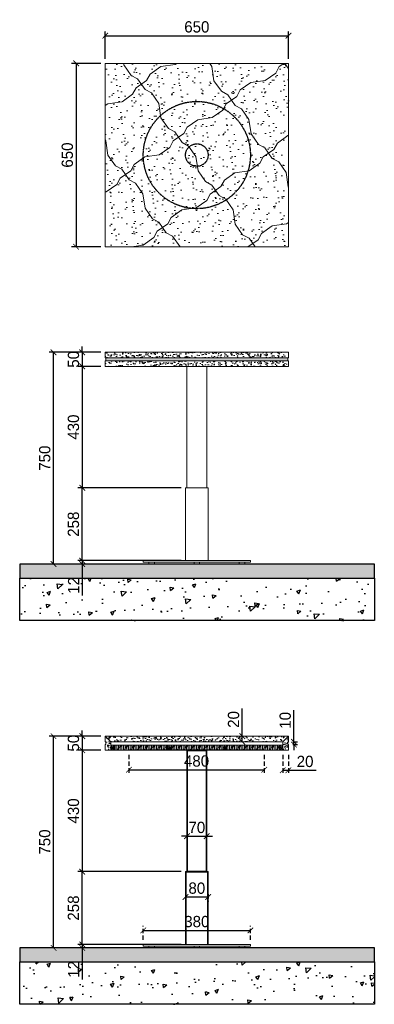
# Model space of a CAD drawing. Header units: millimetres. Extents: x 193134 to 268609, y 2024 to 10978.
# Tile 17 of 27: x 256134 to 257392, y 6003 to 9491. Entities that reach past the tile are written whole.
import ezdxf

# ---------------------------------------------------------------- set-up
doc = ezdxf.new("R2010")
doc.units = ezdxf.units.MM
doc.header["$LTSCALE"] = 2.5
doc.linetypes.add('DASHED2', pattern=[9.525, 6.35, -3.175])
doc.linetypes.add('HIDDEN', pattern=[0.375, 0.25, -0.125])
doc.layers.add('01_ID_NEW FURNITURE', color=1, linetype='Continuous')
for name, color, linetype, lineweight in [('A_HATCH_HEAVY', 9, 'Continuous', 0), ('A_HATCH_LIGHT', 8, 'Continuous', 0), ('Dimension', 40, 'Continuous', 0), ('ELEVATION 3', 21, 'Continuous', 13), ('HATCH LIGHT', 250, 'Continuous', 0)]:
    doc.layers.add(name, color=color, linetype=linetype, lineweight=lineweight)
doc.styles.get("Standard").update_dxf_attribs({"font": 'GOTHIC.TTF'})
doc.dimstyles.new('AJKD_20', dxfattribs={"dimscale": 20, "dimtxt": 2, "dimasz": 1, "dimexe": 0.8, "dimexo": 0.8, "dimgap": 0.5, "dimtad": 1, "dimdec": 0, "dimzin": 0, "dimdsep": 46, "dimtxsty": 'Standard', "dimblk": 'ARCHTICK', "dimcen": 0.125, "dimclrd": 251, "dimclre": 251, "dimclrt": 42, "dimadec": 0, "dimazin": 0, "dimtfac": 1, "dimtdec": 0, "dimtix": 1, "dimtmove": 0, "dimatfit": 3, "dimfxl": 0, "dimtolj": 1, "dimtzin": 0, "dimarcsym": 0})

# ---------------------------------------------------------------- blocks, each defined once
blk = doc.blocks.new('*U32')
h = blk.add_hatch()
h.set_pattern_fill('AR-CONC', color=8, scale=20)
h.set_pattern_definition([(50, (-104760.01, 1252.57), (143.45204, -12.55043), [15, -165]), (355, (-104760, 1252.57), (-27.75027, 150.43843), [12, -132]), (100.45144, (-104748.05, 1251.52), (115.70177, 137.888), [12.74804, -140.22842]), (46.1842, (-104760, 1292.57), (213.44827, -33.10386), [22.5, -247.5]), (96.63564, (-104742.22, 1289.8), (186.9324, 194.8237), [19.12207, -210.34275]), (351.18416, (-104760, 1292.57), (186.9324, 194.8237), [18, -198]), (21, (-104740.01, 1282.57), (119.38141, -80.52378), [15, -165]), (326, (-104740, 1282.57), (48.66307, 145.03), [12, -132]), (71.45144, (-104730.06, 1275.86), (168.04448, 64.50623), [12.74804, -140.22842]), (37.5, (-104760.006, 1252.566), (2.43197, 66.57877), [0, -130.4, 0, -134, 0, -132.5]), (7.5, (-104760.01, 1252.566), (52.613907, 78.88234), [0, -76.4, 0, -127.4, 0, -50.5]), (327.5, (-104804.606, 1252.566), (106.764487, -4.510974), [0, -50, 0, -156, 0, -207]), (317.5, (-104824.61, 1252.57), (116.63723, 20.021), [0, -65, 0, -103.6, 0, -147])])
h.paths.add_polyline_path([(250, 8622.7), (100, 8622.7), (100, 7364.5), (250, 7364.5)])
h = blk.add_hatch(color=8)
h.dxf.hatch_style = 1
h.paths.add_polyline_path([(300, 8622.7), (250, 8622.7), (250, 7364.5), (300, 7364.5)])
at = {"color": 6}
for points in [[(250, 8622.7), (100, 8622.7), (100, 7364.5), (250, 7364.5)], [(250, 8622.7), (300, 8622.7), (300, 7364.5), (250, 7364.5)]]:
    blk.add_lwpolyline(points, close=True, dxfattribs=at)
blk = doc.blocks.new('DE')
at = {"color": 8}
for p, q in [((119502.1, 80733.5), (119522.1, 80753.5)), ((119502.1, 80753.5), (119522.1, 80733.5))]:
    blk.add_line(p, q, dxfattribs=at)
at = {"color": 13}
blk.add_lwpolyline([(119502.1, 80733.5), (119522.1, 80733.5), (119522.1, 80753.5), (119502.1, 80753.5)], close=True, dxfattribs=at)
blk = doc.blocks.new('_ArchTick')
at = {"color": 0, "linetype": 'ByBlock', "const_width": 0.15}
blk.add_lwpolyline([(-0.5, -0.5), (0.5, 0.5)], dxfattribs=at)
blk = doc.blocks.new('*D33')
at = {"layer": 'Defpoints', "color": 0, "ltscale": 0.1}
for p in [(256437.2, 9336.4), (256333.9, 8686.4), (256437.2, 8686.4)]:
    blk.add_point(p, dxfattribs=at)
at = {"layer": 'Dimension', "color": 251, "linetype": 'DASHED2', "lineweight": -2, "ltscale": 0.1}
for p, q in [((256421.2, 9336.4), (256317.9, 9336.4)), ((256421.2, 8686.4), (256317.9, 8686.4))]:
    blk.add_line(p, q, dxfattribs=at)
at = {"layer": 'Dimension', "color": 251, "lineweight": -2, "ltscale": 0.1}
blk.add_line((256333.9, 9336.4), (256333.9, 8686.4), dxfattribs=at)
at = {"layer": 'Dimension', "color": 251, "lineweight": -2, "ltscale": 0.1, "xscale": 20, "yscale": 20, "zscale": 20}
for p, rotation in [((256333.9, 9336.4), 90), ((256333.9, 8686.4), 270)]:
    blk.add_blockref('_ArchTick', p, dxfattribs=dict(at, rotation=rotation))
at = {"layer": 'Dimension', "color": 42, "ltscale": 0.1, "insert": (256302.8, 9011.4), "char_height": 40, "attachment_point": 5, "rotation": 90}
blk.add_mtext('\\A1;650', dxfattribs=at)
blk = doc.blocks.new('*D34')
at = {"layer": 'Defpoints', "color": 0, "ltscale": 0.1}
for p in [(257087.2, 9434.3), (256437.2, 9336.4), (257087.2, 9336.4)]:
    blk.add_point(p, dxfattribs=at)
at = {"layer": 'Dimension', "color": 251, "linetype": 'DASHED2', "lineweight": -2, "ltscale": 0.1}
for p, q in [((256437.2, 9352.4), (256437.2, 9450.3)), ((257087.2, 9352.4), (257087.2, 9450.3))]:
    blk.add_line(p, q, dxfattribs=at)
at = {"layer": 'Dimension', "color": 251, "lineweight": -2, "ltscale": 0.1}
blk.add_line((256437.2, 9434.3), (257087.2, 9434.3), dxfattribs=at)
at = {"layer": 'Dimension', "color": 251, "lineweight": -2, "ltscale": 0.1, "xscale": 20, "yscale": 20, "zscale": 20, "rotation": 180}
blk.add_blockref('_ArchTick', (256437.2, 9434.3), dxfattribs=at)
at = {"layer": 'Dimension', "color": 251, "lineweight": -2, "ltscale": 0.1, "xscale": 20, "yscale": 20, "zscale": 20}
blk.add_blockref('_ArchTick', (257087.2, 9434.3), dxfattribs=at)
at = {"layer": 'Dimension', "color": 42, "ltscale": 0.1, "insert": (256762.2, 9465.3), "char_height": 40, "attachment_point": 5}
blk.add_mtext('\\A1;650', dxfattribs=at)
blk = doc.blocks.new('*D35')
at = {"layer": 'Defpoints', "color": 0, "ltscale": 0.1}
for p in [(256437.2, 8312.6), (256355.6, 8262.6), (256437.2, 8262.6)]:
    blk.add_point(p, dxfattribs=at)
at = {"layer": 'Dimension', "color": 251, "linetype": 'DASHED2', "lineweight": -2, "ltscale": 0.1}
for p, q in [((256421.2, 8312.6), (256339.6, 8312.6)), ((256421.2, 8262.6), (256339.6, 8262.6))]:
    blk.add_line(p, q, dxfattribs=at)
at = {"layer": 'Dimension', "color": 251, "lineweight": -2, "ltscale": 0.1}
for p, q in [((256355.6, 8312.6), (256355.6, 8332.6)), ((256355.6, 8312.6), (256355.6, 8262.6)), ((256355.6, 8262.6), (256355.6, 8242.6))]:
    blk.add_line(p, q, dxfattribs=at)
at = {"layer": 'Dimension', "color": 251, "lineweight": -2, "ltscale": 0.1, "xscale": 20, "yscale": 20, "zscale": 20}
for p, rotation in [((256355.6, 8312.6), 270), ((256355.6, 8262.6), 90)]:
    blk.add_blockref('_ArchTick', p, dxfattribs=dict(at, rotation=rotation))
at = {"layer": 'Dimension', "color": 42, "ltscale": 0.1, "insert": (256324.6, 8287.6), "char_height": 40, "attachment_point": 5, "rotation": 90}
blk.add_mtext('\\A1;50', dxfattribs=at)
blk = doc.blocks.new('*D36')
at = {"layer": 'Defpoints', "color": 0, "ltscale": 0.1}
for p in [(256437.2, 8262.6), (256355.6, 7832.5), (256722.2, 7832.5)]:
    blk.add_point(p, dxfattribs=at)
at = {"layer": 'Dimension', "color": 251, "linetype": 'DASHED2', "lineweight": -2, "ltscale": 0.1}
for p, q in [((256421.2, 8262.6), (256339.6, 8262.6)), ((256706.2, 7832.5), (256339.6, 7832.5))]:
    blk.add_line(p, q, dxfattribs=at)
at = {"layer": 'Dimension', "color": 251, "lineweight": -2, "ltscale": 0.1}
blk.add_line((256355.6, 8262.6), (256355.6, 7832.5), dxfattribs=at)
at = {"layer": 'Dimension', "color": 251, "lineweight": -2, "ltscale": 0.1, "xscale": 20, "yscale": 20, "zscale": 20}
for p, rotation in [((256355.6, 8262.6), 90), ((256355.6, 7832.5), 270)]:
    blk.add_blockref('_ArchTick', p, dxfattribs=dict(at, rotation=rotation))
at = {"layer": 'Dimension', "color": 42, "ltscale": 0.1, "insert": (256324.6, 8047.5), "char_height": 40, "attachment_point": 5, "rotation": 90}
blk.add_mtext('\\A1;430', dxfattribs=at)
blk = doc.blocks.new('*D37')
at = {"layer": 'Defpoints', "color": 0, "ltscale": 0.1}
for p in [(256572.2, 7574.5), (256355.6, 7562.5), (256572.2, 7562.5)]:
    blk.add_point(p, dxfattribs=at)
at = {"layer": 'Dimension', "color": 251, "linetype": 'DASHED2', "lineweight": -2, "ltscale": 0.1}
for p, q in [((256556.2, 7574.5), (256339.6, 7574.5)), ((256556.2, 7562.5), (256339.6, 7562.5))]:
    blk.add_line(p, q, dxfattribs=at)
at = {"layer": 'Dimension', "color": 251, "lineweight": -2, "ltscale": 0.1}
for p, q in [((256355.6, 7574.5), (256355.6, 7594.5)), ((256355.6, 7574.5), (256355.6, 7562.5)), ((256355.6, 7562.5), (256355.6, 7450.7))]:
    blk.add_line(p, q, dxfattribs=at)
at = {"layer": 'Dimension', "color": 251, "lineweight": -2, "ltscale": 0.1, "xscale": 20, "yscale": 20, "zscale": 20}
for p, rotation in [((256355.6, 7574.5), 270), ((256355.6, 7562.5), 90)]:
    blk.add_blockref('_ArchTick', p, dxfattribs=dict(at, rotation=rotation))
at = {"layer": 'Dimension', "color": 42, "ltscale": 0.1, "insert": (256325.1, 7486.6), "char_height": 40, "attachment_point": 5, "rotation": 90}
blk.add_mtext('\\A1;12', dxfattribs=at)
blk = doc.blocks.new('*D38')
at = {"layer": 'Defpoints', "color": 0, "ltscale": 0.1}
for p in [(256355.6, 7832.5), (256722.2, 7832.5), (256722.2, 7574.5)]:
    blk.add_point(p, dxfattribs=at)
at = {"layer": 'Dimension', "color": 251, "linetype": 'DASHED2', "lineweight": -2, "ltscale": 0.1}
for p, q in [((256706.2, 7832.5), (256339.6, 7832.5)), ((256706.2, 7574.5), (256339.6, 7574.5))]:
    blk.add_line(p, q, dxfattribs=at)
at = {"layer": 'Dimension', "color": 251, "lineweight": -2, "ltscale": 0.1}
blk.add_line((256355.6, 7574.5), (256355.6, 7832.5), dxfattribs=at)
at = {"layer": 'Dimension', "color": 251, "lineweight": -2, "ltscale": 0.1, "xscale": 20, "yscale": 20, "zscale": 20}
for p, rotation in [((256355.6, 7832.5), 90), ((256355.6, 7574.5), 270)]:
    blk.add_blockref('_ArchTick', p, dxfattribs=dict(at, rotation=rotation))
at = {"layer": 'Dimension', "color": 42, "ltscale": 0.1, "insert": (256324.6, 7703.5), "char_height": 40, "attachment_point": 5, "rotation": 90}
blk.add_mtext('\\A1;258', dxfattribs=at)
blk = doc.blocks.new('*D39')
at = {"layer": 'Defpoints', "color": 0, "ltscale": 0.1}
for p in [(256253.8, 8312.6), (256437.2, 8312.6), (256592.2, 7562.5)]:
    blk.add_point(p, dxfattribs=at)
at = {"layer": 'Dimension', "color": 251, "linetype": 'DASHED2', "lineweight": -2, "ltscale": 0.1}
for p, q in [((256421.2, 8312.6), (256237.8, 8312.6)), ((256576.2, 7562.5), (256237.8, 7562.5))]:
    blk.add_line(p, q, dxfattribs=at)
at = {"layer": 'Dimension', "color": 251, "lineweight": -2, "ltscale": 0.1}
blk.add_line((256253.8, 7562.5), (256253.8, 8312.6), dxfattribs=at)
at = {"layer": 'Dimension', "color": 251, "lineweight": -2, "ltscale": 0.1, "xscale": 20, "yscale": 20, "zscale": 20}
for p, rotation in [((256253.8, 8312.6), 90), ((256253.8, 7562.5), 270)]:
    blk.add_blockref('_ArchTick', p, dxfattribs=dict(at, rotation=rotation))
at = {"layer": 'Dimension', "color": 42, "ltscale": 0.1, "insert": (256222.8, 7937.5), "char_height": 40, "attachment_point": 5, "rotation": 90}
blk.add_mtext('\\A1;750', dxfattribs=at)
blk = doc.blocks.new('*D41')
at = {"layer": 'Defpoints', "color": 0, "ltscale": 0.1}
for p in [(256437.2, 6952.7), (256355.6, 6902.7), (256437.2, 6902.7)]:
    blk.add_point(p, dxfattribs=at)
at = {"layer": 'Dimension', "color": 251, "linetype": 'DASHED2', "lineweight": -2, "ltscale": 0.1}
for p, q in [((256421.2, 6952.7), (256339.6, 6952.7)), ((256421.2, 6902.7), (256339.6, 6902.7))]:
    blk.add_line(p, q, dxfattribs=at)
at = {"layer": 'Dimension', "color": 251, "lineweight": -2, "ltscale": 0.1}
for p, q in [((256355.6, 6952.7), (256355.6, 6972.7)), ((256355.6, 6952.7), (256355.6, 6902.7)), ((256355.6, 6902.7), (256355.6, 6882.7))]:
    blk.add_line(p, q, dxfattribs=at)
at = {"layer": 'Dimension', "color": 251, "lineweight": -2, "ltscale": 0.1, "xscale": 20, "yscale": 20, "zscale": 20}
for p, rotation in [((256355.6, 6952.7), 270), ((256355.6, 6902.7), 90)]:
    blk.add_blockref('_ArchTick', p, dxfattribs=dict(at, rotation=rotation))
at = {"layer": 'Dimension', "color": 42, "ltscale": 0.1, "insert": (256324.6, 6927.7), "char_height": 40, "attachment_point": 5, "rotation": 90}
blk.add_mtext('\\A1;50', dxfattribs=at)
blk = doc.blocks.new('*D42')
at = {"layer": 'Defpoints', "color": 0, "ltscale": 0.1}
for p in [(256437.2, 6902.7), (256355.6, 6472.6), (256722.2, 6472.6)]:
    blk.add_point(p, dxfattribs=at)
at = {"layer": 'Dimension', "color": 251, "linetype": 'DASHED2', "lineweight": -2, "ltscale": 0.1}
for p, q in [((256421.2, 6902.7), (256339.6, 6902.7)), ((256706.2, 6472.6), (256339.6, 6472.6))]:
    blk.add_line(p, q, dxfattribs=at)
at = {"layer": 'Dimension', "color": 251, "lineweight": -2, "ltscale": 0.1}
blk.add_line((256355.6, 6902.7), (256355.6, 6472.6), dxfattribs=at)
at = {"layer": 'Dimension', "color": 251, "lineweight": -2, "ltscale": 0.1, "xscale": 20, "yscale": 20, "zscale": 20}
for p, rotation in [((256355.6, 6902.7), 90), ((256355.6, 6472.6), 270)]:
    blk.add_blockref('_ArchTick', p, dxfattribs=dict(at, rotation=rotation))
at = {"layer": 'Dimension', "color": 42, "ltscale": 0.1, "insert": (256324.6, 6687.6), "char_height": 40, "attachment_point": 5, "rotation": 90}
blk.add_mtext('\\A1;430', dxfattribs=at)
blk = doc.blocks.new('*D43')
at = {"layer": 'Defpoints', "color": 0, "ltscale": 0.1}
for p in [(256572.2, 6214.6), (256355.6, 6202.6), (256572.2, 6202.6)]:
    blk.add_point(p, dxfattribs=at)
at = {"layer": 'Dimension', "color": 251, "linetype": 'DASHED2', "lineweight": -2, "ltscale": 0.1}
for p, q in [((256556.2, 6214.6), (256339.6, 6214.6)), ((256556.2, 6202.6), (256339.6, 6202.6))]:
    blk.add_line(p, q, dxfattribs=at)
at = {"layer": 'Dimension', "color": 251, "lineweight": -2, "ltscale": 0.1}
for p, q in [((256355.6, 6214.6), (256355.6, 6234.6)), ((256355.6, 6214.6), (256355.6, 6202.6)), ((256355.6, 6202.6), (256355.6, 6090.8))]:
    blk.add_line(p, q, dxfattribs=at)
at = {"layer": 'Dimension', "color": 251, "lineweight": -2, "ltscale": 0.1, "xscale": 20, "yscale": 20, "zscale": 20}
for p, rotation in [((256355.6, 6214.6), 270), ((256355.6, 6202.6), 90)]:
    blk.add_blockref('_ArchTick', p, dxfattribs=dict(at, rotation=rotation))
at = {"layer": 'Dimension', "color": 42, "ltscale": 0.1, "insert": (256325.1, 6126.7), "char_height": 40, "attachment_point": 5, "rotation": 90}
blk.add_mtext('\\A1;12', dxfattribs=at)
blk = doc.blocks.new('*D44')
at = {"layer": 'Defpoints', "color": 0, "ltscale": 0.1}
for p in [(256355.6, 6472.6), (256722.2, 6472.6), (256722.2, 6214.6)]:
    blk.add_point(p, dxfattribs=at)
at = {"layer": 'Dimension', "color": 251, "linetype": 'DASHED2', "lineweight": -2, "ltscale": 0.1}
for p, q in [((256706.2, 6472.6), (256339.6, 6472.6)), ((256706.2, 6214.6), (256339.6, 6214.6))]:
    blk.add_line(p, q, dxfattribs=at)
at = {"layer": 'Dimension', "color": 251, "lineweight": -2, "ltscale": 0.1}
blk.add_line((256355.6, 6214.6), (256355.6, 6472.6), dxfattribs=at)
at = {"layer": 'Dimension', "color": 251, "lineweight": -2, "ltscale": 0.1, "xscale": 20, "yscale": 20, "zscale": 20}
for p, rotation in [((256355.6, 6472.6), 90), ((256355.6, 6214.6), 270)]:
    blk.add_blockref('_ArchTick', p, dxfattribs=dict(at, rotation=rotation))
at = {"layer": 'Dimension', "color": 42, "ltscale": 0.1, "insert": (256324.6, 6343.6), "char_height": 40, "attachment_point": 5, "rotation": 90}
blk.add_mtext('\\A1;258', dxfattribs=at)
blk = doc.blocks.new('*D40')
at = {"layer": 'Defpoints', "color": 0, "ltscale": 0.1}
for p in [(256253.8, 6952.7), (256437.2, 6952.7), (256592.2, 6202.6)]:
    blk.add_point(p, dxfattribs=at)
at = {"layer": 'Dimension', "color": 251, "linetype": 'DASHED2', "lineweight": -2, "ltscale": 0.1}
for p, q in [((256421.2, 6952.7), (256237.8, 6952.7)), ((256576.2, 6202.6), (256237.8, 6202.6))]:
    blk.add_line(p, q, dxfattribs=at)
at = {"layer": 'Dimension', "color": 251, "lineweight": -2, "ltscale": 0.1}
blk.add_line((256253.8, 6202.6), (256253.8, 6952.7), dxfattribs=at)
at = {"layer": 'Dimension', "color": 251, "lineweight": -2, "ltscale": 0.1, "xscale": 20, "yscale": 20, "zscale": 20}
for p, rotation in [((256253.8, 6952.7), 90), ((256253.8, 6202.6), 270)]:
    blk.add_blockref('_ArchTick', p, dxfattribs=dict(at, rotation=rotation))
at = {"layer": 'Dimension', "color": 42, "ltscale": 0.1, "insert": (256222.8, 6577.6), "char_height": 40, "attachment_point": 5, "rotation": 90}
blk.add_mtext('\\A1;750', dxfattribs=at)
blk = doc.blocks.new('*D45')
at = {"layer": 'Defpoints', "color": 0}
for p in [(257087.2, 6932.7), (257087.2, 6922.7), (257106.8, 6922.7)]:
    blk.add_point(p, dxfattribs=at)
at = {"layer": 'Dimension', "color": 251, "lineweight": -2}
for p, q in [((257106.8, 6932.7), (257106.8, 7044.7)), ((257106.8, 6922.7), (257106.8, 6932.7)), ((257106.8, 6922.7), (257106.8, 6902.7))]:
    blk.add_line(p, q, dxfattribs=at)
at = {"layer": 'Dimension', "color": 251, "linetype": 'DASHED2', "lineweight": -2}
for p, q in [((257103.2, 6932.7), (257122.8, 6932.7)), ((257103.2, 6922.7), (257122.8, 6922.7))]:
    blk.add_line(p, q, dxfattribs=at)
at = {"layer": 'Dimension', "color": 251, "lineweight": -2, "xscale": 20, "yscale": 20, "zscale": 20}
for p, rotation in [((257106.8, 6932.7), 270), ((257106.8, 6922.7), 90)]:
    blk.add_blockref('_ArchTick', p, dxfattribs=dict(at, rotation=rotation))
at = {"layer": 'Dimension', "color": 42, "insert": (257075.8, 7008.7), "char_height": 40, "attachment_point": 5, "rotation": 90}
blk.add_mtext('\\A1;10', dxfattribs=at)
blk = doc.blocks.new('*D70')
at = {"layer": 'Defpoints', "color": 0}
for p in [(257067.2, 6902.7), (257087.2, 6902.7), (257067.2, 6831.9)]:
    blk.add_point(p, dxfattribs=at)
at = {"layer": 'Dimension', "color": 251, "linetype": 'DASHED2', "lineweight": -2}
for p, q in [((257067.2, 6886.7), (257067.2, 6815.9)), ((257087.2, 6886.7), (257087.2, 6815.9))]:
    blk.add_line(p, q, dxfattribs=at)
at = {"layer": 'Dimension', "color": 251, "lineweight": -2}
for p, q in [((257067.2, 6831.9), (257087.2, 6831.9)), ((257087.2, 6831.9), (257185.4, 6831.9))]:
    blk.add_line(p, q, dxfattribs=at)
at = {"layer": 'Dimension', "color": 251, "lineweight": -2, "xscale": 20, "yscale": 20, "zscale": 20, "rotation": 180}
blk.add_blockref('_ArchTick', (257067.2, 6831.9), dxfattribs=at)
at = {"layer": 'Dimension', "color": 251, "lineweight": -2, "xscale": 20, "yscale": 20, "zscale": 20}
blk.add_blockref('_ArchTick', (257087.2, 6831.9), dxfattribs=at)
at = {"layer": 'Dimension', "color": 42, "insert": (257146.3, 6862.9), "char_height": 40, "attachment_point": 5}
blk.add_mtext('\\A1;20', dxfattribs=at)
blk = doc.blocks.new('*D71')
at = {"layer": 'Defpoints', "color": 0}
for p in [(256923.5, 6952.7), (256923.5, 6952.7), (256923.5, 6932.7)]:
    blk.add_point(p, dxfattribs=at)
at = {"layer": 'Dimension', "color": 251, "lineweight": -2}
for p, q in [((256923.5, 6952.7), (256923.5, 7050.9)), ((256923.5, 6932.7), (256923.5, 6952.7))]:
    blk.add_line(p, q, dxfattribs=at)
at = {"layer": 'Dimension', "color": 251, "linetype": 'DASHED2', "lineweight": -2}
for p, q in [((256939.5, 6952.7), (256939.5, 6952.7)), ((256939.5, 6932.7), (256939.5, 6932.7))]:
    blk.add_line(p, q, dxfattribs=at)
at = {"layer": 'Dimension', "color": 251, "lineweight": -2, "xscale": 20, "yscale": 20, "zscale": 20}
for p, rotation in [((256923.5, 6952.7), 90), ((256923.5, 6932.7), 270)]:
    blk.add_blockref('_ArchTick', p, dxfattribs=dict(at, rotation=rotation))
at = {"layer": 'Dimension', "color": 42, "insert": (256892.5, 7011.8), "char_height": 40, "attachment_point": 5, "rotation": 90}
blk.add_mtext('\\A1;20', dxfattribs=at)
blk = doc.blocks.new('*D72')
at = {"layer": 'Defpoints', "color": 0}
for p in [(256521.2, 6902.7), (257001.3, 6902.7), (257001.3, 6833.4)]:
    blk.add_point(p, dxfattribs=at)
at = {"layer": 'Dimension', "color": 251, "linetype": 'DASHED2', "lineweight": -2}
for p, q in [((256521.2, 6886.7), (256521.2, 6817.4)), ((257001.3, 6886.7), (257001.3, 6817.4))]:
    blk.add_line(p, q, dxfattribs=at)
at = {"layer": 'Dimension', "color": 251, "lineweight": -2}
blk.add_line((256521.2, 6833.4), (257001.3, 6833.4), dxfattribs=at)
at = {"layer": 'Dimension', "color": 251, "lineweight": -2, "xscale": 20, "yscale": 20, "zscale": 20, "rotation": 180}
blk.add_blockref('_ArchTick', (256521.2, 6833.4), dxfattribs=at)
at = {"layer": 'Dimension', "color": 251, "lineweight": -2, "xscale": 20, "yscale": 20, "zscale": 20}
blk.add_blockref('_ArchTick', (257001.3, 6833.4), dxfattribs=at)
at = {"layer": 'Dimension', "color": 42, "insert": (256761.2, 6864.4), "char_height": 40, "attachment_point": 5}
blk.add_mtext('\\A1;480', dxfattribs=at)
blk = doc.blocks.new('*D73')
at = {"layer": 'Defpoints', "color": 0}
for p in [(256952.2, 6264.5), (256572.2, 6214.6), (256952.2, 6214.6)]:
    blk.add_point(p, dxfattribs=at)
at = {"layer": 'Dimension', "color": 251, "linetype": 'DASHED2', "lineweight": -2}
for p, q in [((256572.2, 6230.6), (256572.2, 6280.5)), ((256952.2, 6230.6), (256952.2, 6280.5))]:
    blk.add_line(p, q, dxfattribs=at)
at = {"layer": 'Dimension', "color": 251, "lineweight": -2}
blk.add_line((256572.2, 6264.5), (256952.2, 6264.5), dxfattribs=at)
at = {"layer": 'Dimension', "color": 251, "lineweight": -2, "xscale": 20, "yscale": 20, "zscale": 20, "rotation": 180}
blk.add_blockref('_ArchTick', (256572.2, 6264.5), dxfattribs=at)
at = {"layer": 'Dimension', "color": 251, "lineweight": -2, "xscale": 20, "yscale": 20, "zscale": 20}
blk.add_blockref('_ArchTick', (256952.2, 6264.5), dxfattribs=at)
at = {"layer": 'Dimension', "color": 42, "insert": (256762.2, 6295.5), "char_height": 40, "attachment_point": 5}
blk.add_mtext('\\A1;380', dxfattribs=at)
blk = doc.blocks.new('*D74')
at = {"layer": 'Defpoints', "color": 0}
for p in [(256727.2, 6598.1), (256797.2, 6598.1), (256797.2, 6598.1)]:
    blk.add_point(p, dxfattribs=at)
at = {"layer": 'Dimension', "color": 251, "lineweight": -2}
for p, q in [((256727.2, 6598.1), (256707.2, 6598.1)), ((256727.2, 6598.1), (256797.2, 6598.1)), ((256797.2, 6598.1), (256817.2, 6598.1))]:
    blk.add_line(p, q, dxfattribs=at)
at = {"layer": 'Dimension', "color": 251, "lineweight": -2, "xscale": 20, "yscale": 20, "zscale": 20}
blk.add_blockref('_ArchTick', (256727.2, 6598.1), dxfattribs=at)
at = {"layer": 'Dimension', "color": 251, "lineweight": -2, "xscale": 20, "yscale": 20, "zscale": 20, "rotation": 180}
blk.add_blockref('_ArchTick', (256797.2, 6598.1), dxfattribs=at)
at = {"layer": 'Dimension', "color": 42, "insert": (256762.2, 6629.1), "char_height": 40, "attachment_point": 5}
blk.add_mtext('\\A1;70', dxfattribs=at)
blk = doc.blocks.new('*D75')
at = {"layer": 'Defpoints', "color": 0}
for p in [(256722.2, 6409.2), (256802.2, 6409.2), (256802.2, 6382.9)]:
    blk.add_point(p, dxfattribs=at)
at = {"layer": 'Dimension', "color": 251, "linetype": 'DASHED2', "lineweight": -2}
for p, q in [((256722.2, 6393.2), (256722.2, 6366.9)), ((256802.2, 6393.2), (256802.2, 6366.9))]:
    blk.add_line(p, q, dxfattribs=at)
at = {"layer": 'Dimension', "color": 251, "lineweight": -2}
blk.add_line((256722.2, 6382.9), (256802.2, 6382.9), dxfattribs=at)
at = {"layer": 'Dimension', "color": 251, "lineweight": -2, "xscale": 20, "yscale": 20, "zscale": 20, "rotation": 180}
blk.add_blockref('_ArchTick', (256722.2, 6382.9), dxfattribs=at)
at = {"layer": 'Dimension', "color": 251, "lineweight": -2, "xscale": 20, "yscale": 20, "zscale": 20}
blk.add_blockref('_ArchTick', (256802.2, 6382.9), dxfattribs=at)
at = {"layer": 'Dimension', "color": 42, "insert": (256762.2, 6413.9), "char_height": 40, "attachment_point": 5}
blk.add_mtext('\\A1;80', dxfattribs=at)

msp = doc.modelspace()

# ---------------------------------------------------------------- hatches: boundary and pattern name
at = {"layer": 'A_HATCH_HEAVY'}
h = msp.add_hatch(dxfattribs=at)
h.set_pattern_fill('AR-SAND', color=8, scale=28.701564, angle=90)
h.set_pattern_definition([(127.5, (197272.903, -29280.72), (-55.302855, -1.808008), [0, -43.626377, 0, -48.792658, 0, -46.64004]), (97.5, (197272.9, -29280.72), (-81.000005, 50.79536), [0, -23.535282, 0, -39.321142, 0, -15.06832]), (57.5, (197272.903, -29316.023), (-0.162424, 89.38074), [0, -14.350782, 0, -51.662815, 0, -67.448675]), (47.5, (197272.9, -29316.02), (-25.19066, 86.280534), [0, -7.17539, 0, -33.867845, 0, -38.74711])])
h.paths.add_polyline_path([(257087.2, 9336.4), (257087.2, 8686.4), (256437.2, 8686.4), (256437.2, 9336.4)])
at = {"layer": 'A_HATCH_LIGHT'}
h = msp.add_hatch(dxfattribs=at)
h.set_pattern_fill('RIGIDINS', color=8, scale=229.61251, angle=215, style=0, pattern_type=2)
h.set_pattern_definition([(215, (262414.7, 13358.28), (-56.387, -319.788), [45.9225, -183.69]), (215, (262276.45, 13275.5), (-56.387, -319.788), [45.9225, -183.69]), (215, (262364.86, 13309.36), (-56.387, -319.788), [45.9225, -183.69]), (305, (262382.72, 13363.92), (319.788, -56.387), [45.9225, -183.69]), (305, (262431.64, 13314.08), (319.788, -56.387), [45.9225, -183.69]), (305, (262465.5, 13225.67), (319.788, -56.387), [45.9225, -183.69]), (241.565, (262377.08, 13331.94), (-188.0876, -131.7003), [25.671, -487.7585]), (241.565, (262238.84, 13249.15), (-188.0876, -131.7003), [25.671, -487.7585]), (331.565, (262409.06, 13326.3), (131.7003, -188.0876), [25.671, -487.7585]), (331.565, (262491.85, 13188.05), (131.7003, -188.0876), [25.671, -487.7585]), (278.435, (262457.98, 13276.46), (131.7003, -188.0876), [51.3414, -462.088]), (188.435, (262327.24, 13283.02), (-188.0876, -131.7003), [51.3414, -462.088])])
h.paths.add_polyline_path([(257087.2, 9336.4), (257087.2, 8686.4), (256437.2, 8686.4), (256437.2, 9336.4)])
at = {"layer": 'HATCH LIGHT'}
h = msp.add_hatch(dxfattribs=at)
h.set_pattern_fill('AR-CONC', color=256, scale=4)
h.set_pattern_definition([(50, (38327.94, -45713.183), (28.6904073, -2.5100854), [3, -33]), (355, (38327.94, -45713.183), (-5.5500533, 30.0876853), [2.4, -26.4]), (100.451444, (38330.332, -45713.392), (23.140354, 27.5775996), [2.5496077, -28.0456845]), (46.1842, (38327.94, -45705.183), (42.689653, -6.620771), [4.5, -49.5]), (96.635635, (38331.5, -45705.735), (37.386478, 38.964744), [3.824414, -42.06855]), (351.184164, (38327.94, -45705.183), (37.386478, 38.964744), [3.6, -39.6]), (21, (38331.94, -45707.183), (23.876282, -16.1047556), [3, -33]), (326, (38331.94, -45707.183), (9.7326133, 29.0060018), [2.4, -26.4]), (71.451445, (38333.93, -45708.525), (33.608895, 12.901246), [2.5496076, -28.0456845]), (37.5, (38327.941, -45713.183), (0.4863942, 13.31575415), [0, -26.08, 0, -26.8, 0, -26.5]), (7.5, (38327.94, -45713.183), (10.5227815, 15.7764685), [0, -15.28, 0, -25.48, 0, -10.1]), (327.5, (38319.021, -45713.183), (21.35289745, -0.90219487), [0, -10, 0, -31.2, 0, -41.4]), (317.5, (38315.02, -45713.183), (23.3274468, 4.0041993), [0, -13, 0, -20.72, 0, -29.4])])
h.paths.add_polyline_path([(257087.2, 8312.6), (256437.2, 8312.6), (256437.2, 8292.6), (256439.2, 8292.6), (257085.2, 8292.6), (257087.2, 8292.6)])
h.paths.add_polyline_path([(257087.2, 8282.6), (257085.2, 8282.6), (256439.2, 8282.6), (256437.2, 8282.6), (256437.2, 8262.6), (257087.2, 8262.6)])
h = msp.add_hatch(dxfattribs=at)
h.set_pattern_fill('HONEY', color=256)
h.set_pattern_definition([(2e-13, (38327.94064, -45713.18304), (0.1875, 0.108253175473), [0.125, -0.25]), (120, (38327.94064, -45713.18304), (-0.1875, 0.108253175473), [0.125, -0.25]), (60, (38327.94064, -45713.18304), (-5e-16, 0.216506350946), [-0.25, 0.125])])
h.paths.add_polyline_path([(257085.2, 8282.6), (257085.2, 8292.6), (256439.2, 8292.6), (256439.2, 8282.6)])
h = msp.add_hatch(dxfattribs=at)
h.set_pattern_fill('AR-CONC', color=256, scale=4)
h.set_pattern_definition([(50, (38327.94, -45198.166), (28.6904073, -2.5100854), [3, -33]), (355, (38327.94, -45198.166), (-5.5500533, 30.0876853), [2.4, -26.4]), (100.451444, (38330.332, -45198.375), (23.140354, 27.5775996), [2.5496077, -28.0456845]), (46.1842, (38327.94, -45190.166), (42.689653, -6.620771), [4.5, -49.5]), (96.635635, (38331.5, -45190.717), (37.386478, 38.964744), [3.824414, -42.06855]), (351.184164, (38327.94, -45190.166), (37.386478, 38.964744), [3.6, -39.6]), (21, (38331.94, -45192.166), (23.876282, -16.1047556), [3, -33]), (326, (38331.94, -45192.166), (9.7326133, 29.0060018), [2.4, -26.4]), (71.451445, (38333.93, -45193.508), (33.608895, 12.901246), [2.5496076, -28.0456845]), (37.5, (38327.941, -45198.166), (0.4863942, 13.31575415), [0, -26.08, 0, -26.8, 0, -26.5]), (7.5, (38327.94, -45198.166), (10.5227815, 15.7764685), [0, -15.28, 0, -25.48, 0, -10.1]), (327.5, (38319.021, -45198.166), (21.35289745, -0.90219487), [0, -10, 0, -31.2, 0, -41.4]), (317.5, (38315.02, -45198.166), (23.3274468, 4.0041993), [0, -13, 0, -20.72, 0, -29.4])])
h.paths.add_polyline_path([(257087.2, 6952.7), (256437.2, 6952.7), (256457.2, 6932.7), (256469.2, 6932.7), (257067.2, 6932.7)])
h.paths.add_polyline_path([(256457.2, 6932.7), (256437.2, 6952.7), (256437.2, 6932.7), (256439.2, 6932.7), (256439.2, 6922.7), (256437.2, 6922.7), (256437.2, 6902.7), (256457.2, 6902.7), (256457.2, 6920.7)])
h.paths.add_polyline_path([(257087.2, 6922.7), (257085.2, 6922.7), (257085.2, 6932.7), (257087.2, 6932.7), (257087.2, 6952.7), (257067.2, 6932.7), (257067.2, 6920.7), (257067.2, 6902.7), (257087.2, 6902.7)])
h = msp.add_hatch(dxfattribs=at)
h.set_pattern_fill('CORK', color=256, scale=47, angle=90)
h.set_pattern_definition([(90, (38327.9406, -45198.1657), (-5.875, -2e-14), []), (225, (38330.878, -45195.228), (11.75, -11.75), [8.3085047, -8.3085047]), (225, (38330.878, -45193.76), (11.75, -11.75), [8.3085047, -8.3085047]), (225, (38330.878, -45192.29), (11.75, -11.75), [8.3085047, -8.3085047])])
h.paths.add_polyline_path([(256457.2, 6920.7), (256457.2, 6902.7), (256521.2, 6902.7), (256521.2, 6904.7), (257001.2, 6904.7), (257001.2, 6902.7), (257055.2, 6902.7), (257055.2, 6914.7), (257067.2, 6914.7), (257067.2, 6920.7)])

# ---------------------------------------------------------------- linework, layer by layer
at = {"color": 3, "linetype": 'HIDDEN'}
for radius in [190, 40]:
    msp.add_circle((256762.2, 9011.4), radius, dxfattribs=at)
at = {"layer": 'ELEVATION 3'}
for p, q in [((256437.2, 8292.6), (256439.2, 8292.6)), ((256439.2, 8282.6), (256437.2, 8282.6)), ((256439.2, 8292.6), (256439.2, 8282.6)), ((257085.2, 8292.6), (256439.2, 8292.6)), ((256439.2, 8282.6), (257085.2, 8282.6)), ((257087.2, 8292.6), (257085.2, 8292.6)), ((257085.2, 8292.6), (257085.2, 8282.6)), ((257085.2, 8282.6), (257087.2, 8282.6)), ((256722.2, 7832.5), (256722.2, 7574.5)), ((256722.2, 7832.5), (256802.2, 7832.5)), ((256802.2, 7832.5), (256802.2, 7574.5)), ((256437.2, 6932.7), (256439.2, 6932.7)), ((256439.2, 6922.7), (256437.2, 6922.7)), ((256439.2, 6932.7), (256439.2, 6922.7)), ((257087.2, 6932.7), (257085.2, 6932.7)), ((257085.2, 6932.7), (257085.2, 6922.7)), ((257085.2, 6922.7), (257087.2, 6922.7)), ((256722.2, 6472.6), (256722.2, 6214.6)), ((256722.2, 6472.6), (256802.2, 6472.6)), ((256722.2, 6470.6), (256802.2, 6470.6)), ((256724.2, 6472.6), (256724.2, 6214.6)), ((256800.2, 6472.6), (256800.2, 6214.6)), ((256802.2, 6472.6), (256802.2, 6214.6))]:
    msp.add_line(p, q, dxfattribs=at)
for points in [[(257087.2, 9336.4), (257087.2, 8686.4), (256437.2, 8686.4), (256437.2, 9336.4)], [(256727.2, 7832.5), (256797.2, 7832.5), (256797.2, 8262.6), (256727.2, 8262.6)], [(256572.2, 7568.5), (256572.2, 7574.5), (256952.2, 7574.5), (256952.2, 7568.5)], [(256592.2, 7562.5), (256612.2, 7562.5), (256612.2, 7568.5), (256592.2, 7568.5)], [(256772.2, 7562.5), (256752.2, 7562.5), (256752.2, 7568.5), (256772.2, 7568.5)], [(256932.2, 7562.5), (256912.2, 7562.5), (256912.2, 7568.5), (256932.2, 7568.5)], [(256457.2, 6932.7), (257067.2, 6932.7), (257087.2, 6952.7), (256437.2, 6952.7)], [(256457.2, 6902.7), (257067.2, 6902.7), (257067.2, 6920.7), (256457.2, 6920.7)], [(256521.2, 6904.7), (257001.2, 6904.7), (257001.2, 6902.7), (256521.2, 6902.7)], [(256727.2, 6472.6), (256797.2, 6472.6), (256797.2, 6902.7), (256727.2, 6902.7)], [(256729.2, 6474.6), (256795.2, 6474.6), (256795.2, 6900.7), (256729.2, 6900.7)], [(256572.2, 6208.6), (256572.2, 6214.6), (256952.2, 6214.6), (256952.2, 6208.6)], [(256592.2, 6202.6), (256612.2, 6202.6), (256612.2, 6208.6), (256592.2, 6208.6)], [(256772.2, 6202.6), (256752.2, 6202.6), (256752.2, 6208.6), (256772.2, 6208.6)], [(256932.2, 6202.6), (256912.2, 6202.6), (256912.2, 6208.6), (256932.2, 6208.6)]]:
    msp.add_lwpolyline(points, close=True, dxfattribs=at)
for points in [[(257087.2, 8292.6), (257087.2, 8312.6), (256437.2, 8312.6), (256437.2, 8292.6)], [(256437.2, 8282.6), (256437.2, 8262.6), (257087.2, 8262.6), (257087.2, 8282.6)], [(257087.2, 6932.7), (257087.2, 6952.7), (256437.2, 6952.7), (256437.2, 6932.7)], [(256437.2, 6922.7), (256437.2, 6902.7), (256457.2, 6902.7), (256457.2, 6932.7), (256437.2, 6952.7), (256437.2, 6932.7)], [(257087.2, 6932.7), (257087.2, 6952.7), (257067.2, 6932.7), (257067.2, 6902.7), (257087.2, 6902.7), (257087.2, 6922.7)], [(256437.2, 6922.7), (256437.2, 6902.7), (257087.2, 6902.7), (257087.2, 6922.7)]]:
    msp.add_lwpolyline(points, dxfattribs=at)

# ---------------------------------------------------------------- block references
at = {"layer": '01_ID_NEW FURNITURE', "xscale": -1, "rotation": 269.9999999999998}
for p in [(248769.2, 7262.5), (248769.2, 5902.6)]:
    msp.add_blockref('*U32', p, dxfattribs=at)
at = {"layer": 'ELEVATION 3', "xscale": 0.6, "yscale": 0.6, "zscale": 0.6}
for p in [(184755.9, -41537.4), (184955.2, -41537.4), (185154.6, -41537.4), (185353.9, -41537.4)]:
    msp.add_blockref('DE', p, dxfattribs=at)

# ---------------------------------------------------------------- dimensions: what is measured, and where the dimension line sits
at = {"layer": 'Dimension', "ltscale": 0.1}
dim = msp.add_linear_dim(base=(257087.2, 9434.3), p1=(256437.2, 9336.4), p2=(257087.2, 9336.4), dimstyle='AJKD_20', dxfattribs=at)
dim.commit()
dim.dimension.update_dxf_attribs({"geometry": '*D34', "text_midpoint": (256762.2, 9465.3)})
for base, p1, p2, picture, middle in [((256333.9, 8686.4), (256437.2, 9336.4), (256437.2, 8686.4), '*D33', (256302.8, 9011.4)), ((256253.8, 8312.6), (256592.2, 7562.5), (256437.2, 8312.6), '*D39', (256222.8, 7937.5)), ((256355.6, 8262.6), (256437.2, 8312.6), (256437.2, 8262.6), '*D35', (256324.6, 8287.6)), ((256355.6, 7832.5), (256437.2, 8262.6), (256722.2, 7832.5), '*D36', (256324.6, 8047.5)), ((256355.6, 7832.5), (256722.2, 7574.5), (256722.2, 7832.5), '*D38', (256324.6, 7703.5)), ((256253.8, 6952.7), (256592.2, 6202.6), (256437.2, 6952.7), '*D40', (256222.8, 6577.6)), ((256355.6, 6902.7), (256437.2, 6952.7), (256437.2, 6902.7), '*D41', (256324.6, 6927.7)), ((256355.6, 6472.6), (256437.2, 6902.7), (256722.2, 6472.6), '*D42', (256324.6, 6687.6)), ((256355.6, 6472.6), (256722.2, 6214.6), (256722.2, 6472.6), '*D44', (256324.6, 6343.6))]:
    dim = msp.add_linear_dim(base=base, p1=p1, p2=p2, angle=90, dimstyle='AJKD_20', dxfattribs=at)
    dim.commit()
    dim.dimension.update_dxf_attribs({"geometry": picture, "text_midpoint": middle})
for base, p1, p2, picture, middle in [((256355.6, 7562.5), (256572.2, 7574.5), (256572.2, 7562.5), '*D37', (256355.6, 7486.6)), ((256355.6, 6202.6), (256572.2, 6214.6), (256572.2, 6202.6), '*D43', (256355.6, 6126.7))]:
    dim = msp.add_linear_dim(base=base, p1=p1, p2=p2, angle=90, dimstyle='AJKD_20', dxfattribs=at)
    dim.commit()
    dim.dimension.update_dxf_attribs({"geometry": picture, "text_midpoint": middle, "dimtype": 160})
at = {"layer": 'Dimension'}
for base, p1, p2, picture, middle in [((256923.5, 6952.7), (256923.5, 6932.7), (256923.5, 6952.7), '*D71', (256923.5, 7011.8)), ((257106.8, 6922.7), (257087.2, 6932.7), (257087.2, 6922.7), '*D45', (257106.8, 7008.7))]:
    dim = msp.add_linear_dim(base=base, p1=p1, p2=p2, angle=90, dimstyle='AJKD_20', dxfattribs=at)
    dim.commit()
    dim.dimension.update_dxf_attribs({"geometry": picture, "text_midpoint": middle, "dimtype": 160})
for base, p1, p2, picture, middle in [((257001.3, 6833.4), (256521.2, 6902.7), (257001.3, 6902.7), '*D72', (256761.2, 6864.4)), ((256797.2, 6598.1), (256727.2, 6598.1), (256797.2, 6598.1), '*D74', (256762.2, 6629.1)), ((256802.2, 6382.9), (256722.2, 6409.2), (256802.2, 6409.2), '*D75', (256762.2, 6413.9)), ((256952.2, 6264.5), (256572.2, 6214.6), (256952.2, 6214.6), '*D73', (256762.2, 6295.5))]:
    dim = msp.add_linear_dim(base=base, p1=p1, p2=p2, dimstyle='AJKD_20', dxfattribs=at)
    dim.commit()
    dim.dimension.update_dxf_attribs({"geometry": picture, "text_midpoint": middle})
dim = msp.add_linear_dim(base=(257067.2, 6831.9), p1=(257087.2, 6902.7), p2=(257067.2, 6902.7), dimstyle='AJKD_20', dxfattribs=at)
dim.commit()
dim.dimension.update_dxf_attribs({"geometry": '*D70', "text_midpoint": (257146.3, 6831.9), "dimtype": 160})

doc.saveas('drawing.dxf')
